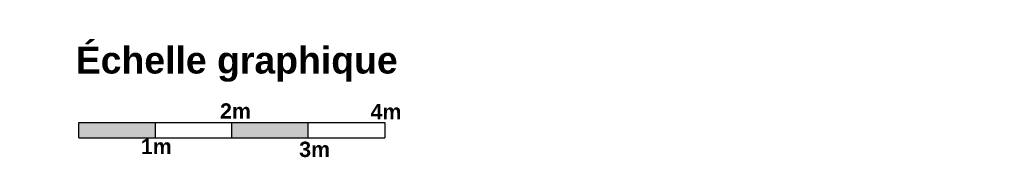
# Model space of a CAD drawing. Extents: x 169645 to 508157, y -5167 to 165945.
# Tile 130 of 130: x 241395 to 254273, y 164154 to 165945. Entities that reach past the tile are written whole.
import ezdxf

# ---------------------------------------------------------------- set-up
doc = ezdxf.new("R2010")
doc.units = 0
doc.header["$MEASUREMENT"] = 0
doc.styles.get("Standard").update_dxf_attribs({"font": 'txt', "bigfont": 'BIGFONT.SHX'})
doc.styles.add('STYLE_GENERE_6', font='arialbd.ttf')

# ---------------------------------------------------------------- blocks, each defined once
blk = doc.blocks.new('A$C6BFA3A4C')
h = blk.add_hatch(color=252)
h.dxf.hatch_style = 1
h.paths.add_polyline_path([(0, 200), (0, 0), (1000, 0), (1000, 200)])
h.paths.add_polyline_path([(3000, 0), (3000, 200), (2000, 200), (2000, 0)])
for p, q in [((0, 200), (4000, 200)), ((0, 0), (0, 200)), ((1000, 0), (1000, 200)), ((2000, 0), (2000, 200)), ((3000, 0), (3000, 200)), ((4000, 200), (4000, 0)), ((0, 0), (4000, 0))]:
    blk.add_line(p, q)
at = {"char_height": 200, "attachment_point": 1, "style": 'STYLE_GENERE_6'}
for s, insert in [('2m', (1846, 451)), ('4m', (3814, 443)), ('1m', (810, -11)), ('3m', (2881, -48))]:
    blk.add_mtext_dynamic_manual_height_columns(s, width=929.33, gutter_width=1, heights=[0], dxfattribs=dict(at, insert=insert))

msp = doc.modelspace()

# ---------------------------------------------------------------- block references
at = {"color": 0}
msp.add_blockref('A$C6BFA3A4C', (242170, 164405), dxfattribs=at)

# ---------------------------------------------------------------- texts
at = {"color": 0, "insert": (241371, 165365), "char_height": 350, "width": 5673.12, "attachment_point": 4}
msp.add_mtext('\\pi757.69;{\\fArial|b1|i0|c0|p34;Échelle graphique}', dxfattribs=at)

doc.saveas('drawing.dxf')
